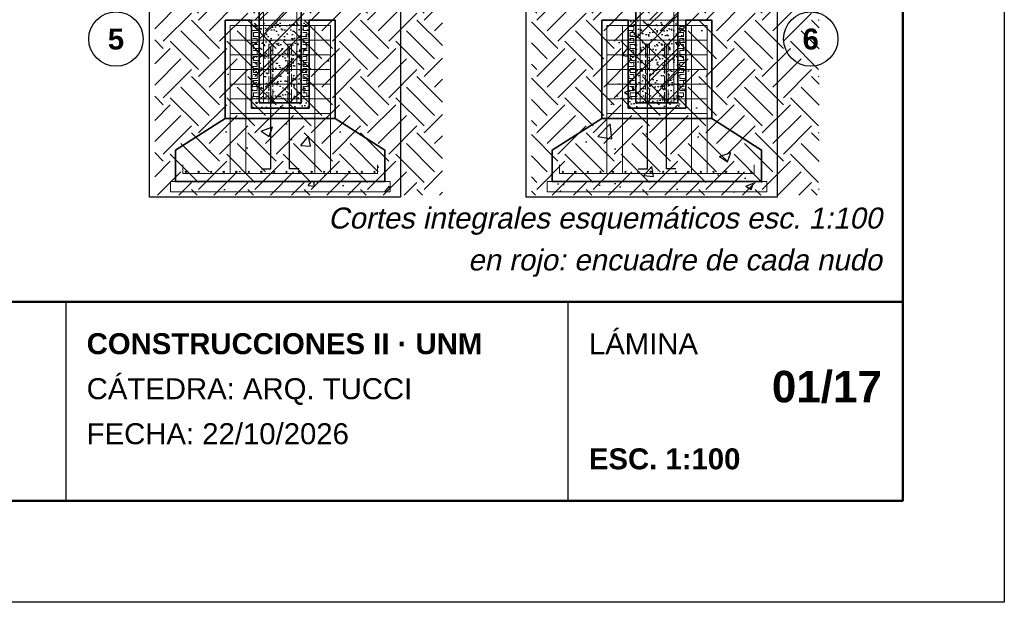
# Model space of a CAD drawing. Header units: millimetres. Extents: x 6 to 4194, y 6 to 5934.
# Tile 2 of 7: x 2312 to 4194, y 6 to 1119. Entities that reach past the tile are written whole.
import ezdxf
from ezdxf.enums import TextEntityAlignment as Align

# ---------------------------------------------------------------- set-up
doc = ezdxf.new("R2010")
doc.units = ezdxf.units.MM
doc.header["$LTSCALE"] = 20
doc.linetypes.add('DASHED', pattern=[1.524, 1.27, -0.254])
for name, color, linetype in [('A-ARMADURAS', 14, 'Continuous'), ('A-CONTORNOS', 7, 'Continuous'), ('A-GROUT', 251, 'Continuous'), ('A-HORMIGON-INSITU', 33, 'Continuous'), ('A-HORMIGON-PREMOLDEADO', 8, 'Continuous'), ('A-HORMIGON-SIMPLE', 9, 'Continuous'), ('A-NEOPRENO-SELLADORES', 7, 'Continuous'), ('A-PROYECCION-OCULTO', 8, 'DASHED'), ('A-TERRENO', 32, 'Continuous'), ('X-MARCO', 7, 'Continuous'), ('X-REFERENCIAS', 1, 'Continuous'), ('X-ROTULO', 7, 'Continuous'), ('X-TEXTOS', 7, 'Continuous')]:
    doc.layers.add(name, color=color, linetype=linetype)
doc.styles.add('ARIAL', font='arial.ttf')
doc.styles.add('ARIAL-B', font='arialbd.ttf')

msp = doc.modelspace()

# ---------------------------------------------------------------- hatches: boundary and pattern name
at = {"layer": 'A-ARMADURAS'}
h = msp.add_hatch(color=256, dxfattribs=at)
h.dxf.hatch_style = 1
h.paths.add_polyline_path([(2631.1, 828.4), (2631.1, 828.7), (2630.9, 829.1), (2630.7, 829.3), (2630.3, 829.5), (2630, 829.5), (2629.7, 829.5), (2629.3, 829.3), (2629.1, 829.1), (2628.9, 828.7), (2628.9, 828.4), (2628.9, 828.1), (2629.1, 827.7), (2629.3, 827.5), (2629.7, 827.3), (2630, 827.3), (2630.3, 827.3), (2630.7, 827.5), (2630.9, 827.7), (2631.1, 828.1)])
h = msp.add_hatch(color=256, dxfattribs=at)
h.dxf.hatch_style = 1
h.paths.add_polyline_path([(2655.1, 828.4), (2655.1, 828.7), (2654.9, 829.1), (2654.7, 829.3), (2654.3, 829.5), (2654, 829.5), (2653.7, 829.5), (2653.3, 829.3), (2653.1, 829.1), (2652.9, 828.7), (2652.9, 828.4), (2652.9, 828.1), (2653.1, 827.7), (2653.3, 827.5), (2653.7, 827.3), (2654, 827.3), (2654.3, 827.3), (2654.7, 827.5), (2654.9, 827.7), (2655.1, 828.1)])
h = msp.add_hatch(color=256, dxfattribs=at)
h.dxf.hatch_style = 1
h.paths.add_polyline_path([(2679.1, 828.4), (2679.1, 828.7), (2678.9, 829.1), (2678.7, 829.3), (2678.3, 829.5), (2678, 829.5), (2677.7, 829.5), (2677.3, 829.3), (2677.1, 829.1), (2676.9, 828.7), (2676.9, 828.4), (2676.9, 828.1), (2677.1, 827.7), (2677.3, 827.5), (2677.7, 827.3), (2678, 827.3), (2678.3, 827.3), (2678.7, 827.5), (2678.9, 827.7), (2679.1, 828.1)])
h = msp.add_hatch(color=256, dxfattribs=at)
h.dxf.hatch_style = 1
h.paths.add_polyline_path([(2703.1, 828.4), (2703.1, 828.7), (2702.9, 829.1), (2702.7, 829.3), (2702.3, 829.5), (2702, 829.5), (2701.7, 829.5), (2701.3, 829.3), (2701.1, 829.1), (2700.9, 828.7), (2700.9, 828.4), (2700.9, 828.1), (2701.1, 827.7), (2701.3, 827.5), (2701.7, 827.3), (2702, 827.3), (2702.3, 827.3), (2702.7, 827.5), (2702.9, 827.7), (2703.1, 828.1)])
h = msp.add_hatch(color=256, dxfattribs=at)
h.dxf.hatch_style = 1
h.paths.add_polyline_path([(2727.1, 828.4), (2727.1, 828.7), (2726.9, 829.1), (2726.7, 829.3), (2726.3, 829.5), (2726, 829.5), (2725.7, 829.5), (2725.3, 829.3), (2725.1, 829.1), (2724.9, 828.7), (2724.9, 828.4), (2724.9, 828.1), (2725.1, 827.7), (2725.3, 827.5), (2725.7, 827.3), (2726, 827.3), (2726.3, 827.3), (2726.7, 827.5), (2726.9, 827.7), (2727.1, 828.1)])
h = msp.add_hatch(color=256, dxfattribs=at)
h.dxf.hatch_style = 1
h.paths.add_polyline_path([(2751.1, 828.4), (2751.1, 828.7), (2750.9, 829.1), (2750.7, 829.3), (2750.3, 829.5), (2750, 829.5), (2749.7, 829.5), (2749.3, 829.3), (2749.1, 829.1), (2748.9, 828.7), (2748.9, 828.4), (2748.9, 828.1), (2749.1, 827.7), (2749.3, 827.5), (2749.7, 827.3), (2750, 827.3), (2750.3, 827.3), (2750.7, 827.5), (2750.9, 827.7), (2751.1, 828.1)])
h = msp.add_hatch(color=256, dxfattribs=at)
h.dxf.hatch_style = 1
h.paths.add_polyline_path([(2775.1, 828.4), (2775.1, 828.7), (2774.9, 829.1), (2774.7, 829.3), (2774.3, 829.5), (2774, 829.5), (2773.7, 829.5), (2773.3, 829.3), (2773.1, 829.1), (2772.9, 828.7), (2772.9, 828.4), (2772.9, 828.1), (2773.1, 827.7), (2773.3, 827.5), (2773.7, 827.3), (2774, 827.3), (2774.3, 827.3), (2774.7, 827.5), (2774.9, 827.7), (2775.1, 828.1)])
h = msp.add_hatch(color=256, dxfattribs=at)
h.dxf.hatch_style = 1
h.paths.add_polyline_path([(2799.1, 828.4), (2799.1, 828.7), (2798.9, 829.1), (2798.7, 829.3), (2798.3, 829.5), (2798, 829.5), (2797.7, 829.5), (2797.3, 829.3), (2797.1, 829.1), (2796.9, 828.7), (2796.9, 828.4), (2796.9, 828.1), (2797.1, 827.7), (2797.3, 827.5), (2797.7, 827.3), (2798, 827.3), (2798.3, 827.3), (2798.7, 827.5), (2798.9, 827.7), (2799.1, 828.1)])
h = msp.add_hatch(color=256, dxfattribs=at)
h.dxf.hatch_style = 1
h.paths.add_polyline_path([(2823.1, 828.4), (2823.1, 828.7), (2822.9, 829.1), (2822.7, 829.3), (2822.3, 829.5), (2822, 829.5), (2821.7, 829.5), (2821.3, 829.3), (2821.1, 829.1), (2820.9, 828.7), (2820.9, 828.4), (2820.9, 828.1), (2821.1, 827.7), (2821.3, 827.5), (2821.7, 827.3), (2822, 827.3), (2822.3, 827.3), (2822.7, 827.5), (2822.9, 827.7), (2823.1, 828.1)])
h = msp.add_hatch(color=256, dxfattribs=at)
h.dxf.hatch_style = 1
h.paths.add_polyline_path([(2847.1, 828.4), (2847.1, 828.7), (2846.9, 829.1), (2846.7, 829.3), (2846.3, 829.5), (2846, 829.5), (2845.7, 829.5), (2845.3, 829.3), (2845.1, 829.1), (2844.9, 828.7), (2844.9, 828.4), (2844.9, 828.1), (2845.1, 827.7), (2845.3, 827.5), (2845.7, 827.3), (2846, 827.3), (2846.3, 827.3), (2846.7, 827.5), (2846.9, 827.7), (2847.1, 828.1)])
h = msp.add_hatch(color=256, dxfattribs=at)
h.dxf.hatch_style = 1
h.paths.add_polyline_path([(2871.1, 828.4), (2871.1, 828.7), (2870.9, 829.1), (2870.7, 829.3), (2870.3, 829.5), (2870, 829.5), (2869.7, 829.5), (2869.3, 829.3), (2869.1, 829.1), (2868.9, 828.7), (2868.9, 828.4), (2868.9, 828.1), (2869.1, 827.7), (2869.3, 827.5), (2869.7, 827.3), (2870, 827.3), (2870.3, 827.3), (2870.7, 827.5), (2870.9, 827.7), (2871.1, 828.1)])
h = msp.add_hatch(color=256, dxfattribs=at)
h.dxf.hatch_style = 1
h.paths.add_polyline_path([(2895.1, 828.4), (2895.1, 828.7), (2894.9, 829.1), (2894.7, 829.3), (2894.3, 829.5), (2894, 829.5), (2893.7, 829.5), (2893.3, 829.3), (2893.1, 829.1), (2892.9, 828.7), (2892.9, 828.4), (2892.9, 828.1), (2893.1, 827.7), (2893.3, 827.5), (2893.7, 827.3), (2894, 827.3), (2894.3, 827.3), (2894.7, 827.5), (2894.9, 827.7), (2895.1, 828.1)])
h = msp.add_hatch(color=256, dxfattribs=at)
h.dxf.hatch_style = 1
h.paths.add_polyline_path([(2919.1, 828.4), (2919.1, 828.7), (2918.9, 829.1), (2918.7, 829.3), (2918.3, 829.5), (2918, 829.5), (2917.7, 829.5), (2917.3, 829.3), (2917.1, 829.1), (2916.9, 828.7), (2916.9, 828.4), (2916.9, 828.1), (2917.1, 827.7), (2917.3, 827.5), (2917.7, 827.3), (2918, 827.3), (2918.3, 827.3), (2918.7, 827.5), (2918.9, 827.7), (2919.1, 828.1)])
h = msp.add_hatch(color=256, dxfattribs=at)
h.dxf.hatch_style = 1
h.paths.add_polyline_path([(2943.1, 828.4), (2943.1, 828.7), (2942.9, 829.1), (2942.7, 829.3), (2942.3, 829.5), (2942, 829.5), (2941.7, 829.5), (2941.3, 829.3), (2941.1, 829.1), (2940.9, 828.7), (2940.9, 828.4), (2940.9, 828.1), (2941.1, 827.7), (2941.3, 827.5), (2941.7, 827.3), (2942, 827.3), (2942.3, 827.3), (2942.7, 827.5), (2942.9, 827.7), (2943.1, 828.1)])
h = msp.add_hatch(color=256, dxfattribs=at)
h.dxf.hatch_style = 1
h.paths.add_polyline_path([(2967.1, 828.4), (2967.1, 828.7), (2966.9, 829.1), (2966.7, 829.3), (2966.3, 829.5), (2966, 829.5), (2965.7, 829.5), (2965.3, 829.3), (2965.1, 829.1), (2964.9, 828.7), (2964.9, 828.4), (2964.9, 828.1), (2965.1, 827.7), (2965.3, 827.5), (2965.7, 827.3), (2966, 827.3), (2966.3, 827.3), (2966.7, 827.5), (2966.9, 827.7), (2967.1, 828.1)])
h = msp.add_hatch(color=256, dxfattribs=at)
h.dxf.hatch_style = 1
h.paths.add_polyline_path([(2991.1, 828.4), (2991.1, 828.7), (2990.9, 829.1), (2990.7, 829.3), (2990.3, 829.5), (2990, 829.5), (2989.7, 829.5), (2989.3, 829.3), (2989.1, 829.1), (2988.9, 828.7), (2988.9, 828.4), (2988.9, 828.1), (2989.1, 827.7), (2989.3, 827.5), (2989.7, 827.3), (2990, 827.3), (2990.3, 827.3), (2990.7, 827.5), (2990.9, 827.7), (2991.1, 828.1)])
h = msp.add_hatch(color=256, dxfattribs=at)
h.dxf.hatch_style = 1
h.paths.add_polyline_path([(3351.1, 828.4), (3351.1, 828.7), (3350.9, 829.1), (3350.7, 829.3), (3350.3, 829.5), (3350, 829.5), (3349.7, 829.5), (3349.3, 829.3), (3349.1, 829.1), (3348.9, 828.7), (3348.9, 828.4), (3348.9, 828.1), (3349.1, 827.7), (3349.3, 827.5), (3349.7, 827.3), (3350, 827.3), (3350.3, 827.3), (3350.7, 827.5), (3350.9, 827.7), (3351.1, 828.1)])
h = msp.add_hatch(color=256, dxfattribs=at)
h.dxf.hatch_style = 1
h.paths.add_polyline_path([(3375.1, 828.4), (3375.1, 828.7), (3374.9, 829.1), (3374.7, 829.3), (3374.3, 829.5), (3374, 829.5), (3373.7, 829.5), (3373.3, 829.3), (3373.1, 829.1), (3372.9, 828.7), (3372.9, 828.4), (3372.9, 828.1), (3373.1, 827.7), (3373.3, 827.5), (3373.7, 827.3), (3374, 827.3), (3374.3, 827.3), (3374.7, 827.5), (3374.9, 827.7), (3375.1, 828.1)])
h = msp.add_hatch(color=256, dxfattribs=at)
h.dxf.hatch_style = 1
h.paths.add_polyline_path([(3399.1, 828.4), (3399.1, 828.7), (3398.9, 829.1), (3398.7, 829.3), (3398.3, 829.5), (3398, 829.5), (3397.7, 829.5), (3397.3, 829.3), (3397.1, 829.1), (3396.9, 828.7), (3396.9, 828.4), (3396.9, 828.1), (3397.1, 827.7), (3397.3, 827.5), (3397.7, 827.3), (3398, 827.3), (3398.3, 827.3), (3398.7, 827.5), (3398.9, 827.7), (3399.1, 828.1)])
h = msp.add_hatch(color=256, dxfattribs=at)
h.dxf.hatch_style = 1
h.paths.add_polyline_path([(3423.1, 828.4), (3423.1, 828.7), (3422.9, 829.1), (3422.7, 829.3), (3422.3, 829.5), (3422, 829.5), (3421.7, 829.5), (3421.3, 829.3), (3421.1, 829.1), (3420.9, 828.7), (3420.9, 828.4), (3420.9, 828.1), (3421.1, 827.7), (3421.3, 827.5), (3421.7, 827.3), (3422, 827.3), (3422.3, 827.3), (3422.7, 827.5), (3422.9, 827.7), (3423.1, 828.1)])
h = msp.add_hatch(color=256, dxfattribs=at)
h.dxf.hatch_style = 1
h.paths.add_polyline_path([(3447.1, 828.4), (3447.1, 828.7), (3446.9, 829.1), (3446.7, 829.3), (3446.3, 829.5), (3446, 829.5), (3445.7, 829.5), (3445.3, 829.3), (3445.1, 829.1), (3444.9, 828.7), (3444.9, 828.4), (3444.9, 828.1), (3445.1, 827.7), (3445.3, 827.5), (3445.7, 827.3), (3446, 827.3), (3446.3, 827.3), (3446.7, 827.5), (3446.9, 827.7), (3447.1, 828.1)])
h = msp.add_hatch(color=256, dxfattribs=at)
h.dxf.hatch_style = 1
h.paths.add_polyline_path([(3471.1, 828.4), (3471.1, 828.7), (3470.9, 829.1), (3470.7, 829.3), (3470.3, 829.5), (3470, 829.5), (3469.7, 829.5), (3469.3, 829.3), (3469.1, 829.1), (3468.9, 828.7), (3468.9, 828.4), (3468.9, 828.1), (3469.1, 827.7), (3469.3, 827.5), (3469.7, 827.3), (3470, 827.3), (3470.3, 827.3), (3470.7, 827.5), (3470.9, 827.7), (3471.1, 828.1)])
h = msp.add_hatch(color=256, dxfattribs=at)
h.dxf.hatch_style = 1
h.paths.add_polyline_path([(3495.1, 828.4), (3495.1, 828.7), (3494.9, 829.1), (3494.7, 829.3), (3494.3, 829.5), (3494, 829.5), (3493.7, 829.5), (3493.3, 829.3), (3493.1, 829.1), (3492.9, 828.7), (3492.9, 828.4), (3492.9, 828.1), (3493.1, 827.7), (3493.3, 827.5), (3493.7, 827.3), (3494, 827.3), (3494.3, 827.3), (3494.7, 827.5), (3494.9, 827.7), (3495.1, 828.1)])
h = msp.add_hatch(color=256, dxfattribs=at)
h.dxf.hatch_style = 1
h.paths.add_polyline_path([(3519.1, 828.4), (3519.1, 828.7), (3518.9, 829.1), (3518.7, 829.3), (3518.3, 829.5), (3518, 829.5), (3517.7, 829.5), (3517.3, 829.3), (3517.1, 829.1), (3516.9, 828.7), (3516.9, 828.4), (3516.9, 828.1), (3517.1, 827.7), (3517.3, 827.5), (3517.7, 827.3), (3518, 827.3), (3518.3, 827.3), (3518.7, 827.5), (3518.9, 827.7), (3519.1, 828.1)])
h = msp.add_hatch(color=256, dxfattribs=at)
h.dxf.hatch_style = 1
h.paths.add_polyline_path([(3543.1, 828.4), (3543.1, 828.7), (3542.9, 829.1), (3542.7, 829.3), (3542.3, 829.5), (3542, 829.5), (3541.7, 829.5), (3541.3, 829.3), (3541.1, 829.1), (3540.9, 828.7), (3540.9, 828.4), (3540.9, 828.1), (3541.1, 827.7), (3541.3, 827.5), (3541.7, 827.3), (3542, 827.3), (3542.3, 827.3), (3542.7, 827.5), (3542.9, 827.7), (3543.1, 828.1)])
h = msp.add_hatch(color=256, dxfattribs=at)
h.dxf.hatch_style = 1
h.paths.add_polyline_path([(3567.1, 828.4), (3567.1, 828.7), (3566.9, 829.1), (3566.7, 829.3), (3566.3, 829.5), (3566, 829.5), (3565.7, 829.5), (3565.3, 829.3), (3565.1, 829.1), (3564.9, 828.7), (3564.9, 828.4), (3564.9, 828.1), (3565.1, 827.7), (3565.3, 827.5), (3565.7, 827.3), (3566, 827.3), (3566.3, 827.3), (3566.7, 827.5), (3566.9, 827.7), (3567.1, 828.1)])
h = msp.add_hatch(color=256, dxfattribs=at)
h.dxf.hatch_style = 1
h.paths.add_polyline_path([(3591.1, 828.4), (3591.1, 828.7), (3590.9, 829.1), (3590.7, 829.3), (3590.3, 829.5), (3590, 829.5), (3589.7, 829.5), (3589.3, 829.3), (3589.1, 829.1), (3588.9, 828.7), (3588.9, 828.4), (3588.9, 828.1), (3589.1, 827.7), (3589.3, 827.5), (3589.7, 827.3), (3590, 827.3), (3590.3, 827.3), (3590.7, 827.5), (3590.9, 827.7), (3591.1, 828.1)])
h = msp.add_hatch(color=256, dxfattribs=at)
h.dxf.hatch_style = 1
h.paths.add_polyline_path([(3615.1, 828.4), (3615.1, 828.7), (3614.9, 829.1), (3614.7, 829.3), (3614.3, 829.5), (3614, 829.5), (3613.7, 829.5), (3613.3, 829.3), (3613.1, 829.1), (3612.9, 828.7), (3612.9, 828.4), (3612.9, 828.1), (3613.1, 827.7), (3613.3, 827.5), (3613.7, 827.3), (3614, 827.3), (3614.3, 827.3), (3614.7, 827.5), (3614.9, 827.7), (3615.1, 828.1)])
h = msp.add_hatch(color=256, dxfattribs=at)
h.dxf.hatch_style = 1
h.paths.add_polyline_path([(3639.1, 828.4), (3639.1, 828.7), (3638.9, 829.1), (3638.7, 829.3), (3638.3, 829.5), (3638, 829.5), (3637.7, 829.5), (3637.3, 829.3), (3637.1, 829.1), (3636.9, 828.7), (3636.9, 828.4), (3636.9, 828.1), (3637.1, 827.7), (3637.3, 827.5), (3637.7, 827.3), (3638, 827.3), (3638.3, 827.3), (3638.7, 827.5), (3638.9, 827.7), (3639.1, 828.1)])
h = msp.add_hatch(color=256, dxfattribs=at)
h.dxf.hatch_style = 1
h.paths.add_polyline_path([(3663.1, 828.4), (3663.1, 828.7), (3662.9, 829.1), (3662.7, 829.3), (3662.3, 829.5), (3662, 829.5), (3661.7, 829.5), (3661.3, 829.3), (3661.1, 829.1), (3660.9, 828.7), (3660.9, 828.4), (3660.9, 828.1), (3661.1, 827.7), (3661.3, 827.5), (3661.7, 827.3), (3662, 827.3), (3662.3, 827.3), (3662.7, 827.5), (3662.9, 827.7), (3663.1, 828.1)])
h = msp.add_hatch(color=256, dxfattribs=at)
h.dxf.hatch_style = 1
h.paths.add_polyline_path([(3687.1, 828.4), (3687.1, 828.7), (3686.9, 829.1), (3686.7, 829.3), (3686.3, 829.5), (3686, 829.5), (3685.7, 829.5), (3685.3, 829.3), (3685.1, 829.1), (3684.9, 828.7), (3684.9, 828.4), (3684.9, 828.1), (3685.1, 827.7), (3685.3, 827.5), (3685.7, 827.3), (3686, 827.3), (3686.3, 827.3), (3686.7, 827.5), (3686.9, 827.7), (3687.1, 828.1)])
h = msp.add_hatch(color=256, dxfattribs=at)
h.dxf.hatch_style = 1
h.paths.add_polyline_path([(3711.1, 828.4), (3711.1, 828.7), (3710.9, 829.1), (3710.7, 829.3), (3710.3, 829.5), (3710, 829.5), (3709.7, 829.5), (3709.3, 829.3), (3709.1, 829.1), (3708.9, 828.7), (3708.9, 828.4), (3708.9, 828.1), (3709.1, 827.7), (3709.3, 827.5), (3709.7, 827.3), (3710, 827.3), (3710.3, 827.3), (3710.7, 827.5), (3710.9, 827.7), (3711.1, 828.1)])
at = {"layer": 'A-GROUT'}
h = msp.add_hatch(dxfattribs=at)
h.set_pattern_fill('AR-SAND', color=256, scale=0.4)
h.paths.add_polyline_path([(2755, 950), (2865, 950), (2865, 1118), (2755, 1118)])
h = msp.add_hatch(dxfattribs=at)
h.set_pattern_fill('AR-SAND', color=256, scale=0.4)
h.paths.add_polyline_path([(3475, 950), (3585, 950), (3585, 1118), (3475, 1118)])
at = {"layer": 'A-HORMIGON-INSITU'}
h = msp.add_hatch(dxfattribs=at)
h.set_pattern_fill('AR-CONC', color=256, scale=1.2)
h.paths.add_polyline_path([(2705, 930), (2915, 930), (2915, 1118), (2865, 1118), (2865, 950), (2755, 950), (2755, 1118), (2705, 1118)])
h = msp.add_hatch(dxfattribs=at)
h.set_pattern_fill('AR-CONC', color=256, scale=1.2)
h.paths.add_polyline_path([(3425, 930), (3635, 930), (3635, 1118), (3585, 1118), (3585, 950), (3475, 950), (3475, 1118), (3425, 1118)])
h = msp.add_hatch(dxfattribs=at)
h.set_pattern_fill('AR-CONC', color=256, scale=1.2)
h.paths.add_polyline_path([(2610, 810), (3010, 810), (3010, 870), (2915, 930), (2705, 930), (2610, 870)])
h = msp.add_hatch(dxfattribs=at)
h.set_pattern_fill('AR-CONC', color=256, scale=1.2)
h.paths.add_polyline_path([(3330, 810), (3730, 810), (3730, 870), (3635, 930), (3425, 930), (3330, 870)])
at = {"layer": 'A-HORMIGON-PREMOLDEADO'}
h = msp.add_hatch(dxfattribs=at)
h.set_pattern_fill('ANSI31', color=256, scale=8)
h.paths.add_polyline_path([(2770, 960), (2850, 960), (2850, 1220), (2770, 1220)])
h = msp.add_hatch(dxfattribs=at)
h.set_pattern_fill('ANSI31', color=256, scale=8)
h.paths.add_polyline_path([(3490, 960), (3570, 960), (3570, 1220), (3490, 1220)])
at = {"layer": 'A-HORMIGON-SIMPLE'}
h = msp.add_hatch(dxfattribs=at)
h.set_pattern_fill('AR-CONC', color=256, scale=0.8)
h.paths.add_polyline_path([(2600, 790), (3020, 790), (3020, 810), (2600, 810)])
h = msp.add_hatch(dxfattribs=at)
h.set_pattern_fill('AR-CONC', color=256, scale=0.8)
h.paths.add_polyline_path([(3320, 790), (3740, 790), (3740, 810), (3320, 810)])
at = {"layer": 'A-NEOPRENO-SELLADORES', "true_color": 0x111111}
h = msp.add_hatch(color=250, dxfattribs=at)
h.dxf.hatch_style = 1
h.paths.add_polyline_path([(2726, 1118), (2755, 1118), (2755, 1120), (2726, 1120)])
at = {"layer": 'A-TERRENO'}
h = msp.add_hatch(dxfattribs=at)
h.set_pattern_fill('EARTH', color=256, scale=12, angle=45)
h.paths.add_polyline_path([(2570, 784), (3120, 784), (3120, 1154.6), (2570, 1154.6)])
h = msp.add_hatch(dxfattribs=at)
h.set_pattern_fill('EARTH', color=256, scale=12, angle=45)
h.paths.add_polyline_path([(3290, 784), (3840, 784), (3840, 1154.6), (3290, 1154.6)])

# ---------------------------------------------------------------- linework, layer by layer
at = {"layer": 'A-ARMADURAS', "lineweight": 13}
for points in [[(2778, 962), (2778, 1218)], [(2842, 962), (2842, 1218)], [(3498, 962), (3498, 1218)], [(3562, 962), (3562, 1218)], [(2714, 1108), (2906, 1108)], [(3434, 1108), (3626, 1108)], [(2714, 1080), (2906, 1080)], [(3434, 1080), (3626, 1080)], [(2714, 1052), (2906, 1052)], [(3434, 1052), (3626, 1052)], [(2714, 1024), (2906, 1024)], [(3434, 1024), (3626, 1024)], [(2714, 996), (2906, 996)], [(3434, 996), (3626, 996)], [(2714, 968), (2906, 968)], [(3434, 968), (3626, 968)], [(2714, 940), (2906, 940)], [(3434, 940), (3626, 940)]]:
    msp.add_lwpolyline(points, dxfattribs=at)
at = {"layer": 'A-ARMADURAS', "lineweight": 18}
for points in [[(2722, 825), (2714, 825), (2714, 1108)], [(2752, 825), (2744, 825), (2744, 1108)], [(2755, 1098.6), (2766, 1098.6), (2766, 1106.2), (2758, 1106.2)], [(2770, 1087), (2759, 1087), (2759, 1094.6), (2767, 1094.6)], [(2850, 1087), (2861, 1087), (2861, 1094.6), (2853, 1094.6)], [(2865, 1098.6), (2854, 1098.6), (2854, 1106.2), (2862, 1106.2)], [(2868, 825), (2876, 825), (2876, 1108)], [(2898, 825), (2906, 825), (2906, 1108)], [(3442, 825), (3434, 825), (3434, 1108)], [(3472, 825), (3464, 825), (3464, 1108)], [(3475, 1098.6), (3486, 1098.6), (3486, 1106.2), (3478, 1106.2)], [(3490, 1087), (3479, 1087), (3479, 1094.6), (3487, 1094.6)], [(3570, 1087), (3581, 1087), (3581, 1094.6), (3573, 1094.6)], [(3585, 1098.6), (3574, 1098.6), (3574, 1106.2), (3582, 1106.2)], [(3588, 825), (3596, 825), (3596, 1108)], [(3618, 825), (3626, 825), (3626, 1108)], [(2755, 1075.6), (2766, 1075.6), (2766, 1083.2), (2758, 1083.2)], [(2865, 1075.6), (2854, 1075.6), (2854, 1083.2), (2862, 1083.2)], [(3475, 1075.6), (3486, 1075.6), (3486, 1083.2), (3478, 1083.2)], [(3585, 1075.6), (3574, 1075.6), (3574, 1083.2), (3582, 1083.2)], [(2755, 1052.6), (2766, 1052.6), (2766, 1060.2), (2758, 1060.2)], [(2770, 1064), (2759, 1064), (2759, 1071.6), (2767, 1071.6)], [(2850, 1064), (2861, 1064), (2861, 1071.6), (2853, 1071.6)], [(2865, 1052.6), (2854, 1052.6), (2854, 1060.2), (2862, 1060.2)], [(3475, 1052.6), (3486, 1052.6), (3486, 1060.2), (3478, 1060.2)], [(3490, 1064), (3479, 1064), (3479, 1071.6), (3487, 1071.6)], [(3570, 1064), (3581, 1064), (3581, 1071.6), (3573, 1071.6)], [(3585, 1052.6), (3574, 1052.6), (3574, 1060.2), (3582, 1060.2)], [(2755, 1029.6), (2766, 1029.6), (2766, 1037.2), (2758, 1037.2)], [(2770, 1041), (2759, 1041), (2759, 1048.6), (2767, 1048.6)], [(2850, 1041), (2861, 1041), (2861, 1048.6), (2853, 1048.6)], [(2865, 1029.6), (2854, 1029.6), (2854, 1037.2), (2862, 1037.2)], [(3475, 1029.6), (3486, 1029.6), (3486, 1037.2), (3478, 1037.2)], [(3490, 1041), (3479, 1041), (3479, 1048.6), (3487, 1048.6)], [(3570, 1041), (3581, 1041), (3581, 1048.6), (3573, 1048.6)], [(3585, 1029.6), (3574, 1029.6), (3574, 1037.2), (3582, 1037.2)], [(2770, 1018), (2759, 1018), (2759, 1025.6), (2767, 1025.6)], [(2850, 1018), (2861, 1018), (2861, 1025.6), (2853, 1025.6)], [(3490, 1018), (3479, 1018), (3479, 1025.6), (3487, 1025.6)], [(3570, 1018), (3581, 1018), (3581, 1025.6), (3573, 1025.6)], [(2755, 1006.6), (2766, 1006.6), (2766, 1014.2), (2758, 1014.2)], [(2770, 995), (2759, 995), (2759, 1002.6), (2767, 1002.6)], [(2850, 995), (2861, 995), (2861, 1002.6), (2853, 1002.6)], [(2865, 1006.6), (2854, 1006.6), (2854, 1014.2), (2862, 1014.2)], [(3475, 1006.6), (3486, 1006.6), (3486, 1014.2), (3478, 1014.2)], [(3490, 995), (3479, 995), (3479, 1002.6), (3487, 1002.6)], [(3570, 995), (3581, 995), (3581, 1002.6), (3573, 1002.6)], [(3585, 1006.6), (3574, 1006.6), (3574, 1014.2), (3582, 1014.2)], [(2755, 983.6), (2766, 983.6), (2766, 991.2), (2758, 991.2)], [(2770, 972), (2759, 972), (2759, 979.6), (2767, 979.6)], [(2850, 972), (2861, 972), (2861, 979.6), (2853, 979.6)], [(2865, 983.6), (2854, 983.6), (2854, 991.2), (2862, 991.2)], [(3475, 983.6), (3486, 983.6), (3486, 991.2), (3478, 991.2)], [(3490, 972), (3479, 972), (3479, 979.6), (3487, 979.6)], [(3570, 972), (3581, 972), (3581, 979.6), (3573, 979.6)], [(3585, 983.6), (3574, 983.6), (3574, 991.2), (3582, 991.2)]]:
    msp.add_lwpolyline(points, dxfattribs=at)
at = {"layer": 'A-ARMADURAS', "lineweight": 30}
for points in [[(2774, 834), (2792, 834), (2792, 1068)], [(2846, 834), (2828, 834), (2828, 1068)], [(3494, 834), (3512, 834), (3512, 1068)], [(3566, 834), (3548, 834), (3548, 1068)]]:
    msp.add_lwpolyline(points, dxfattribs=at)
at = {"layer": 'A-ARMADURAS', "lineweight": 20}
for points in [[(2624, 842), (2624, 825), (2996, 825), (2996, 842)], [(3344, 842), (3344, 825), (3716, 825), (3716, 842)]]:
    msp.add_lwpolyline(points, dxfattribs=at)
at = {"layer": 'A-ARMADURAS'}
for centre in [(2630, 828.4), (2654, 828.4), (2678, 828.4), (2702, 828.4), (2726, 828.4), (2750, 828.4), (2774, 828.4), (2798, 828.4), (2822, 828.4), (2846, 828.4), (2870, 828.4), (2894, 828.4), (2918, 828.4), (2942, 828.4), (2966, 828.4), (2990, 828.4), (3350, 828.4), (3374, 828.4), (3398, 828.4), (3422, 828.4), (3446, 828.4), (3470, 828.4), (3494, 828.4), (3518, 828.4), (3542, 828.4), (3566, 828.4), (3590, 828.4), (3614, 828.4), (3638, 828.4), (3662, 828.4), (3686, 828.4), (3710, 828.4)]:
    msp.add_circle(centre, 1.12, dxfattribs=at)
at = {"layer": 'A-CONTORNOS', "lineweight": 35}
for points in [[(2770, 960), (2850, 960), (2850, 1220), (2770, 1220)], [(3490, 960), (3570, 960), (3570, 1220), (3490, 1220)], [(2705, 930), (2915, 930), (2915, 1118), (2865, 1118), (2865, 950), (2755, 950), (2755, 1118), (2705, 1118)], [(3425, 930), (3635, 930), (3635, 1118), (3585, 1118), (3585, 950), (3475, 950), (3475, 1118), (3425, 1118)], [(2610, 810), (3010, 810), (3010, 870), (2915, 930), (2705, 930), (2610, 870)], [(3330, 810), (3730, 810), (3730, 870), (3635, 930), (3425, 930), (3330, 870)]]:
    msp.add_lwpolyline(points, close=True, dxfattribs=at)
at = {"layer": 'A-CONTORNOS', "lineweight": 18}
for points in [[(2755, 950), (2865, 950), (2865, 1118), (2755, 1118)], [(3475, 950), (3585, 950), (3585, 1118), (3475, 1118)], [(2600, 790), (3020, 790), (3020, 810), (2600, 810)], [(3320, 790), (3740, 790), (3740, 810), (3320, 810)]]:
    msp.add_lwpolyline(points, close=True, dxfattribs=at)
at = {"layer": 'A-PROYECCION-OCULTO', "lineweight": 13}
for points in [[(2788.4, 960), (2795.6, 960), (2795.6, 1072), (2788.4, 1072)], [(2824.4, 960), (2831.6, 960), (2831.6, 1072), (2824.4, 1072)], [(3508.4, 960), (3515.6, 960), (3515.6, 1072), (3508.4, 1072)], [(3544.4, 960), (3551.6, 960), (3551.6, 1072), (3544.4, 1072)]]:
    msp.add_lwpolyline(points, close=True, dxfattribs=at)
at = {"layer": 'X-MARCO', "lineweight": 30}
msp.add_lwpolyline([(6, 5934), (4194, 5934), (4194, 6), (6, 6)], close=True, dxfattribs=at)
at = {"layer": 'X-MARCO', "lineweight": 50}
msp.add_lwpolyline([(200, 5740), (4000, 5740), (4000, 200), (200, 200)], close=True, dxfattribs=at)
at = {"layer": 'X-REFERENCIAS', "color": 12, "lineweight": 30, "true_color": 0xcc0000}
for points in [[(2560, 1384), (3040, 1384), (3040, 780), (2560, 780)], [(3280, 1384), (3760, 1384), (3760, 780), (3280, 780)]]:
    msp.add_lwpolyline(points, close=True, dxfattribs=at)
at = {"layer": 'X-REFERENCIAS', "color": 12, "lineweight": 25, "true_color": 0xcc0000}
for centre in [(2496, 1082), (3824, 1082)]:
    msp.add_circle(centre, 52, dxfattribs=at)
at = {"layer": 'X-ROTULO', "lineweight": 50}
msp.add_lwpolyline([(200, 580), (4000, 580), (4000, 200), (200, 200)], close=True, dxfattribs=at)
at = {"layer": 'X-ROTULO', "lineweight": 25}
for points in [[(2400, 580), (2400, 200)], [(3360, 580), (3360, 200)]]:
    msp.add_lwpolyline(points, dxfattribs=at)

# ---------------------------------------------------------------- texts
at = {"layer": 'X-REFERENCIAS', "color": 12, "true_color": 0xcc0000, "style": 'ARIAL-B'}
for s, p in [('5', (2496, 1062)), ('6', (3824, 1062))]:
    msp.add_text(s, height=40.1, dxfattribs=at).set_placement(p, align=Align.CENTER)
at = {"layer": 'X-ROTULO'}
for s, height, style, p in [('LÁMINA', 40.1, 'ARIAL', (3400, 480)), ('CONSTRUCCIONES II · UNM', 40.096, 'ARIAL-B', (2440, 480)), ('CÁTEDRA: ARQ. TUCCI', 40.096, 'ARIAL', (2440, 394)), ('FECHA: 22/10/2026', 40.096, 'ARIAL', (2440, 308)), ('ESC. 1:100', 40.1, 'ARIAL-B', (3400, 260))]:
    msp.add_text(s, height=height, dxfattribs=dict(at, style=style)).set_placement(p)
at = {"layer": 'X-ROTULO', "style": 'ARIAL-B'}
msp.add_text('01/17', height=60.14, dxfattribs=at).set_placement((3960, 388), align=Align.RIGHT)
at = {"layer": 'X-TEXTOS', "style": 'ARIAL', "oblique": 12}
for s, p in [('Cortes integrales esquemáticos esc. 1:100', (3960, 720)), ('en rojo: encuadre de cada nudo', (3960, 640))]:
    msp.add_text(s, height=40.096, dxfattribs=at).set_placement(p, align=Align.RIGHT)

doc.saveas('drawing.dxf')
